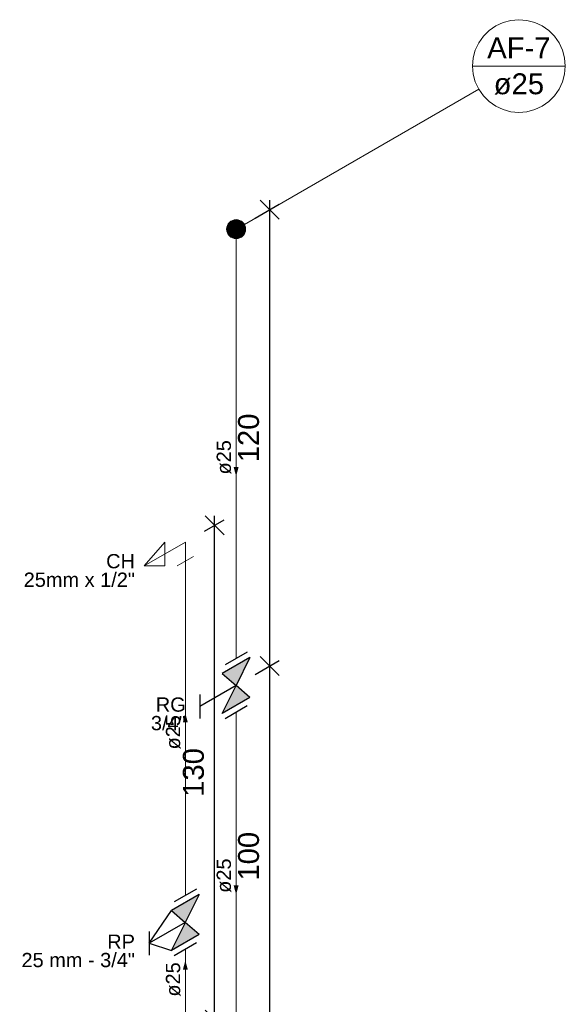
# Model space of a CAD drawing. Header units: millimetres. Extents: x 26 to 1362, y 24 to 358.
# Tile 147 of 256: x 714.83 to 720.56, y 320.16 to 330.51. Entities that reach past the tile are written whole.
import ezdxf

# ---------------------------------------------------------------- set-up
doc = ezdxf.new("R2010")
doc.units = ezdxf.units.MM
for name, color, linetype, lineweight in [('AF-Colunas', 4, 'Continuous', 5), ('AF-Condutos', 4, 'Continuous', 5), ('AF-Conexões', 9, 'Continuous', 5), ('AF-Indicação coluna', 5, 'Continuous', 5), ('AF-Sentido conduto', 9, 'Continuous', 5), ('AF-Textos conduto', 7, 'Continuous', 5), ('Cotas', 1, 'Continuous', 5), ('Texto da cota', 7, 'Continuous', 5), ('Textos', 7, 'Continuous', 5)]:
    doc.layers.add(name, color=color, linetype=linetype, lineweight=lineweight)
doc.layers.add('Simbolos', color=5, linetype='Continuous')
doc.layers.add('Simbolos_int', color=2, linetype='Continuous')
doc.styles.add('arial', font='arial.ttf')
doc.styles.get("Standard").update_dxf_attribs({"font": 'arial.ttf'})
doc.dimstyles.new('UM_25.000000', dxfattribs={"dimtxt": 0.18, "dimasz": 0.2, "dimexe": 0.1, "dimexo": 0.2, "dimgap": 0, "dimtad": 1, "dimtih": 1, "dimtoh": 1, "dimdec": 1, "dimlfac": 25, "dimzin": 0, "dimdsep": 46, "dimtxsty": 'Standard', "dimcen": 0.09, "dimdle": 0.1, "dimadec": 1, "dimazin": 2, "dimtfac": 1, "dimtdec": 4, "dimtofl": 0, "dimtmove": 0, "dimatfit": 3, "dimfxl": 1, "dimtolj": 1, "dimarcsym": 0})

# ---------------------------------------------------------------- blocks, each defined once
blk = doc.blocks.new('_Oblique')
at = {"color": 0, "linetype": 'ByBlock', "lineweight": -2}
blk.add_line((-0.5, -0.5), (0.5, 0.5), dxfattribs=at)
blk = doc.blocks.new('*D335')
at = {"layer": 'Cotas', "color": 0, "lineweight": -2, "transparency": 16777216}
for p, q in [((717.306, 323.625), (717.56, 323.771)), ((717.46, 319.613), (717.46, 323.813)), ((717.306, 319.625), (717.56, 319.771))]:
    blk.add_line(p, q, dxfattribs=at)
at = {"layer": 'DEFPOINTS', "color": 0, "transparency": 16777216}
for p in [(717.46, 323.713), (717.106, 323.509), (717.106, 319.509)]:
    blk.add_point(p, dxfattribs=at)
at = {"layer": 'Cotas', "color": 0, "lineweight": -2, "transparency": 16777216, "xscale": 0.2, "yscale": 0.2, "zscale": 0.2}
for p, rotation in [((717.46, 323.713), 90), ((717.46, 319.713), 270)]:
    blk.add_blockref('_Oblique', p, dxfattribs=dict(at, rotation=rotation))
blk = doc.blocks.new('*D336')
at = {"layer": 'Cotas', "color": 0, "lineweight": -2, "transparency": 16777216}
for p, q in [((717.46, 323.613), (717.46, 328.613)), ((717.306, 328.425), (717.56, 328.571)), ((717.306, 323.625), (717.56, 323.771))]:
    blk.add_line(p, q, dxfattribs=at)
at = {"layer": 'DEFPOINTS', "color": 0, "transparency": 16777216}
for p in [(717.46, 328.513), (717.106, 328.309), (717.106, 323.509)]:
    blk.add_point(p, dxfattribs=at)
at = {"layer": 'Cotas', "color": 0, "lineweight": -2, "transparency": 16777216, "xscale": 0.2, "yscale": 0.2, "zscale": 0.2}
for p, rotation in [((717.46, 328.513), 90), ((717.46, 323.713), 270)]:
    blk.add_blockref('_Oblique', p, dxfattribs=dict(at, rotation=rotation))
blk = doc.blocks.new('*D338')
at = {"layer": 'Cotas', "color": 0, "lineweight": -2, "transparency": 16777216}
for p, q in [((716.88, 319.895), (716.88, 325.295)), ((716.773, 325.133), (716.98, 325.252)), ((716.773, 319.933), (716.98, 320.052))]:
    blk.add_line(p, q, dxfattribs=at)
at = {"layer": 'DEFPOINTS', "color": 0, "transparency": 16777216}
for p in [(716.88, 325.195), (716.573, 325.017), (716.573, 319.817)]:
    blk.add_point(p, dxfattribs=at)
at = {"layer": 'Cotas', "color": 0, "lineweight": -2, "transparency": 16777216, "xscale": 0.2, "yscale": 0.2, "zscale": 0.2}
for p, rotation in [((716.88, 325.195), 90), ((716.88, 319.995), 270)]:
    blk.add_blockref('_Oblique', p, dxfattribs=dict(at, rotation=rotation))

msp = doc.modelspace()

# ---------------------------------------------------------------- hatches: boundary and pattern name
at = {"layer": 'AF-Sentido conduto', "linetype": 'Continuous'}
for points in [[(717.1061, 325.7091), (717.132, 325.8056), (717.0802, 325.8056)], [(716.5725, 323.2171), (716.5466, 323.1205), (716.5984, 323.1205)], [(717.1061, 321.3091), (717.132, 321.4056), (717.0802, 321.4056)], [(716.5725, 320.6171), (716.5466, 320.5205), (716.5984, 320.5205)]]:
    msp.add_hatch(color=256, dxfattribs=at).paths.add_polyline_path(points)
at = {"layer": 'Simbolos', "linetype": 'Continuous'}
for points in [[(717.1061, 323.5091), (717.2519, 323.8032), (716.9609, 323.6352)], [(717.2519, 323.3832), (716.9609, 323.2152), (717.1061, 323.5091)], [(716.572, 321.0168), (716.7177, 321.311), (716.4267, 321.143)], [(716.7177, 320.891), (716.4267, 320.723), (716.572, 321.0168)]]:
    msp.add_hatch(color=256, dxfattribs=at).paths.add_polyline_path(points)

# ---------------------------------------------------------------- linework, layer by layer
at = {"layer": 'AF-Colunas', "const_width": 0.1}
msp.add_lwpolyline([(717.1561, 328.3091, 1), (717.0561, 328.3091, 1)], format="xyb", close=True, dxfattribs=at)
at = {"layer": 'AF-Colunas'}
msp.add_circle((717.1061, 328.3091), 0.1, dxfattribs=at)
at = {"layer": 'AF-Condutos'}
for p, q in [((717.1061, 328.2091), (717.1061, 323.7919)), ((716.5725, 321.2999), (716.5725, 324.8171)), ((717.1061, 323.2263), (717.1061, 319.7091)), ((716.5725, 320.0171), (716.5725, 320.7343))]:
    msp.add_line(p, q, dxfattribs=at)
at = {"layer": 'AF-Conexões'}
for p, q in [((716.5725, 325.0171), (716.1395, 324.7671)), ((716.1395, 324.7671), (716.356, 325.0171)), ((716.356, 325.0171), (716.356, 324.7671)), ((716.5725, 325.0171), (716.5725, 324.8171)), ((716.6591, 324.8671), (716.4859, 324.7671)), ((716.356, 324.7671), (716.1395, 324.7671))]:
    msp.add_line(p, q, dxfattribs=at)
at = {"layer": 'AF-Indicação coluna'}
for p, q in [((719.5899, 330.0246), (720.565, 330.0246)), ((719.6552, 329.7808), (717.1927, 328.3591))]:
    msp.add_line(p, q, dxfattribs=at)
msp.add_lwpolyline([(720.565, 330.0246), (720.5576, 330.1092), (720.5356, 330.1913), (720.4997, 330.2683), (720.4509, 330.3379), (720.3908, 330.398), (720.3212, 330.4468), (720.2442, 330.4827), (720.1621, 330.5047), (720.0774, 330.5121), (719.9928, 330.5047), (719.9107, 330.4827), (719.8337, 330.4468), (719.7641, 330.398), (719.704, 330.3379), (719.6552, 330.2683), (719.6193, 330.1913), (719.5973, 330.1092), (719.5899, 330.0246), (719.5973, 329.9399), (719.6193, 329.8578), (719.6552, 329.7808), (719.704, 329.7112), (719.7641, 329.6511), (719.8337, 329.6023), (719.9107, 329.5664), (719.9928, 329.5444), (720.0774, 329.537), (720.1621, 329.5444), (720.2442, 329.5664), (720.3212, 329.6023), (720.3908, 329.6511), (720.4509, 329.7112), (720.4997, 329.7808), (720.5356, 329.8578), (720.5576, 329.9399), (720.565, 330.0246)], dxfattribs=at)
at = {"layer": 'AF-Sentido conduto'}
for points in [[(717.1061, 326.1091), (717.1061, 325.7091)], [(716.5725, 322.8171), (716.5725, 323.2171)], [(717.1061, 321.7091), (717.1061, 321.3091)], [(716.5725, 320.2171), (716.5725, 320.6171)]]:
    msp.add_lwpolyline(points, dxfattribs=at)
at = {"layer": 'Simbolos'}
for p, q in [((717.2519, 323.8032), (716.9609, 323.6352)), ((717.2519, 323.8032), (717.1061, 323.5091)), ((716.9609, 323.6352), (717.1061, 323.5091)), ((717.1061, 323.5091), (716.7257, 323.2895)), ((716.9609, 323.2152), (717.1066, 323.5094)), ((717.2519, 323.3832), (717.1061, 323.5091)), ((716.7257, 323.4155), (716.7257, 323.1635)), ((717.2519, 323.3832), (716.9609, 323.2152)), ((716.7177, 321.311), (716.4267, 321.143)), ((716.7177, 321.311), (716.572, 321.0168)), ((716.1916, 320.7972), (716.4267, 321.143)), ((716.4267, 321.143), (716.572, 321.0168)), ((716.572, 321.0168), (716.1916, 320.7972)), ((716.4267, 320.723), (716.5725, 321.0171)), ((716.7177, 320.891), (716.572, 321.0168)), ((716.1916, 320.9232), (716.1916, 320.6712)), ((716.7177, 320.891), (716.4267, 320.723)), ((716.1916, 320.7972), (716.4267, 320.723))]:
    msp.add_line(p, q, dxfattribs=at)
at = {"layer": 'Simbolos_int'}
for p, q in [((717.2233, 323.8595), (716.9905, 323.7251)), ((717.2233, 323.2939), (716.9905, 323.1595)), ((716.6892, 321.3673), (716.4564, 321.2329)), ((716.6892, 320.8017), (716.4564, 320.6673))]:
    msp.add_line(p, q, dxfattribs=at)

# ---------------------------------------------------------------- texts
at = {"layer": 'AF-Indicação coluna', "char_height": 0.22, "attachment_point": 8, "line_spacing_factor": 0.6, "style": 'arial'}
for s, insert, width in [('AF-7', (720.0774, 330.1072), 1.300195), ('ø25', (720.0774, 329.722), 1.033887)]:
    msp.add_mtext(s, dxfattribs=dict(at, insert=insert, width=width))
at = {"layer": 'AF-Textos conduto', "char_height": 0.15, "width": 0.723721, "attachment_point": 8, "rotation": 90.00021, "line_spacing_factor": 0.6, "style": 'arial'}
for insert in [(717.0556, 325.9091), (716.522, 323.0171), (717.0556, 321.5091), (716.522, 320.4171)]:
    msp.add_mtext('ø25', dxfattribs=dict(at, insert=insert))
at = {"layer": 'Texto da cota', "char_height": 0.22, "width": 1.041074, "attachment_point": 8, "rotation": 90.00021, "line_spacing_factor": 0.9, "style": 'arial'}
for s, insert in [('120', (717.3495, 326.1131)), ('130', (716.7699, 322.5946)), ('100', (717.3495, 321.7131))]:
    msp.add_mtext(s, dxfattribs=dict(at, insert=insert))
at = {"layer": 'Textos', "char_height": 0.15, "attachment_point": 9, "line_spacing_factor": 0.6, "style": 'arial'}
for s, insert, width in [('CH', (716.0429, 324.7396), 0.606621), ('25mm x 1/2"', (716.0429, 324.5446), 2.343223), ('RG', (716.5765, 323.2316), 0.63), ('3/4"', (716.5765, 323.0366), 0.732949), ('RP', (716.0429, 320.7396), 0.583447), ('25 mm - 3/4"', (716.0429, 320.5446), 2.389775)]:
    msp.add_mtext(s, dxfattribs=dict(at, insert=insert, width=width))

# ---------------------------------------------------------------- dimensions: what is measured, and where the dimension line sits
at = {"layer": 'Cotas'}
for base, p1, p2, picture, middle in [((717.4595, 328.5131), (717.1061, 323.5091), (717.1061, 328.3091), '*D336', (717.2395, 326.1131)), ((716.8799, 325.1946), (716.5725, 319.8171), (716.5725, 325.0171), '*D338', (716.6599, 322.5946)), ((717.4595, 323.7131), (717.1061, 319.5091), (717.1061, 323.5091), '*D335', (717.2395, 321.7131))]:
    dim = msp.add_linear_dim(base=base, p1=p1, p2=p2, angle=90, text=' ', dimstyle='UM_25.000000', override={"dimtxt": 0.22, "dimasz": 0.2, "dimexe": 0.1, "dimexo": 0.2, "dimtad": 1, "dimtih": 0, "dimtoh": 0, "dimdec": 1, "dimlfac": 25, "dimzin": 8, "dimtxsty": 'arial', "dimblk": 'Oblique', "dimblk1": 'Oblique', "dimblk2": 'Oblique', "dimsah": 1, "dimdle": 0.1, "dimse1": 0, "dimse2": 0, "dimclrt": 256, "dimadec": 1, "dimazin": 3, "dimtmove": 2, "dimldrblk": 'Oblique'}, dxfattribs=at)
    dim.commit()
    dim.dimension.update_dxf_attribs({"geometry": picture, "text_midpoint": middle, "dimtype": 160, "text_rotation": 90})

doc.saveas('drawing.dxf')
